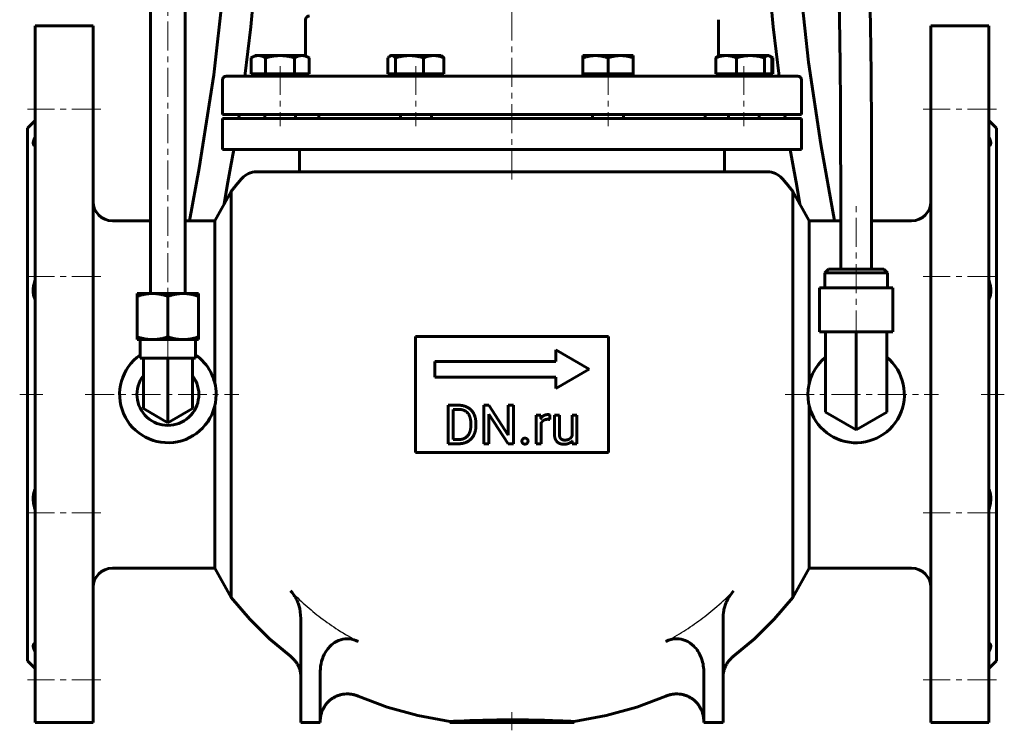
# Model space of a CAD drawing. Header units: millimetres. Extents: x -128 to 128, y -187 to 185.
# Tile 1 of 4: x -128 to 128, y -187 to -3. Entities that reach past the tile are written whole.
import ezdxf

# ---------------------------------------------------------------- set-up
doc = ezdxf.new("R2010")
doc.units = ezdxf.units.MM
for name, pattern in [('K5LT-1', [0]), ('K5LT_AXLED', [12, 7.5, -1.5, 1.5, -1.5]), ('K5LT_BASIC', [0])]:
    doc.linetypes.add(name, pattern=pattern)
doc.layers.add('Системный слой (1)', color=7, linetype='Continuous', true_color=0x6c6c6c)

# ---------------------------------------------------------------- blocks, each defined once
blk = doc.blocks.new('U0')
at = {"layer": 'Системный слой (1)', "color": 143, "linetype": 'K5LT_BASIC', "lineweight": 60, "true_color": 0x33acca}
for start, end in [(129.3447, 180), (180, 50.6553)]:
    blk.add_arc((89.12, -99.85), 12.5, start, end, dxfattribs=at)
blk = doc.blocks.new('U7')
at = {"layer": 'Системный слой (1)', "color": 143, "linetype": 'K5LT_BASIC', "lineweight": 60, "true_color": 0x33acca}
for p, q in [((-56.95, -151.18), (-57.38, -150.7)), ((-56.57, -151.67), (-56.95, -151.18)), ((-56.39, -151.93), (-56.57, -151.67)), ((-56.31, -152.06), (-56.39, -151.93)), ((-56.27, -152.12), (-56.31, -152.06)), ((-56.25, -152.16), (-56.27, -152.12)), ((-56.2, -152.23), (-56.25, -152.16)), ((-55.74, -153.08), (-56.2, -152.23)), ((-55.54, -153.52), (-55.74, -153.08)), ((-55.44, -153.74), (-55.54, -153.52)), ((-55.4, -153.86), (-55.44, -153.74)), ((-55.38, -153.91), (-55.4, -153.86)), ((-54.96, -155.28), (-55.38, -153.91)), ((-54.65, -157.89), (-54.96, -155.28)), ((-54.65, -157.89), (-54.65, -157.89))]:
    blk.add_line(p, q, dxfattribs=at)
blk = doc.blocks.new('U10')
at = {"layer": 'Системный слой (1)', "color": 143, "linetype": 'K5LT_BASIC', "lineweight": 60, "true_color": 0x33acca}
for p, q in [((-67.92, -158.05), (-72.74, -152.48)), ((-62.8, -163.11), (-67.92, -158.05)), ((-57.38, -167.66), (-62.8, -163.11)), ((-32.34, -180.85), (-39.86, -178)), ((-24.42, -183.04), (-32.34, -180.85)), ((-16.12, -184.57), (-24.42, -183.04))]:
    blk.add_line(p, q, dxfattribs=at)
blk = doc.blocks.new('U11')
at = {"layer": 'Системный слой (1)', "color": 143, "linetype": 'K5LT_BASIC', "lineweight": 60, "true_color": 0x33acca}
for p, q in [((72.74, -152.48), (67.92, -158.05)), ((67.92, -158.05), (62.8, -163.11)), ((62.8, -163.11), (57.38, -167.66)), ((39.86, -178), (32.34, -180.85)), ((32.34, -180.85), (24.42, -183.04)), ((24.42, -183.04), (16.12, -184.57))]:
    blk.add_line(p, q, dxfattribs=at)
blk = doc.blocks.new('U12')
at = {"layer": 'Системный слой (1)', "color": 143, "linetype": 'K5LT_BASIC', "lineweight": 60, "true_color": 0x33acca}
for p, q in [((-103.5, -54.85), (-93.62, -54.85)), ((-84.62, -54.85), (-77, -54.85))]:
    blk.add_line(p, q, dxfattribs=at)
blk = doc.blocks.new('U13')
at = {"layer": 'Системный слой (1)', "color": 143, "linetype": 'K5LT_BASIC', "lineweight": 60, "true_color": 0x33acca}
for p, q in [((85.12, -54.85), (77, -54.85)), ((103.5, -54.85), (93.12, -54.85))]:
    blk.add_line(p, q, dxfattribs=at)
blk = doc.blocks.new('U14')
at = {"layer": 'Системный слой (1)', "color": 143, "linetype": 'K5LT_BASIC', "lineweight": 60, "true_color": 0x33acca}
for p, q in [((0, -17.35), (-74, -17.35)), ((74, -17.35), (0, -17.35))]:
    blk.add_line(p, q, dxfattribs=at)
blk = doc.blocks.new('U15')
at = {"layer": 'Системный слой (1)', "color": 143, "linetype": 'K5LT_BASIC', "lineweight": 60, "true_color": 0x33acca}
for p, q in [((55.86, -152.83), (55.6, -153.38)), ((57.38, -150.7), (55.86, -152.83)), ((55.03, -155.02), (54.89, -155.58)), ((55.29, -154.16), (55.03, -155.02)), ((55.45, -153.74), (55.29, -154.16)), ((55.53, -153.53), (55.45, -153.74)), ((55.58, -153.43), (55.53, -153.53)), ((55.6, -153.38), (55.58, -153.43)), ((54.69, -157.03), (54.65, -157.89)), ((54.65, -157.89), (54.65, -157.89)), ((54.77, -156.28), (54.69, -157.03)), ((54.83, -155.91), (54.77, -156.28)), ((54.86, -155.72), (54.83, -155.91)), ((54.88, -155.63), (54.86, -155.72)), ((54.89, -155.58), (54.88, -155.63))]:
    blk.add_line(p, q, dxfattribs=at)
blk = doc.blocks.new('U16')
at = {"layer": 'Системный слой (1)', "color": 143, "linetype": 'K5LT_BASIC', "lineweight": 60, "true_color": 0x33acca}
for start, end in [(124.8549, 0), (0, 55.1451)]:
    blk.add_arc((-89.12, -99.85), 12.5, start, end, dxfattribs=at)
blk = doc.blocks.new('U18')
at = {"layer": 'Системный слой (1)', "color": 143, "linetype": 'K5LT_BASIC', "lineweight": 60, "true_color": 0x33acca}
for p, q in [((67.2, -12.44), (67.03, -12.36)), ((67.38, -12.53), (67.2, -12.44)), ((67.56, -12.63), (67.38, -12.53))]:
    blk.add_line(p, q, dxfattribs=at)
blk = doc.blocks.new('U19')
at = {"layer": 'Системный слой (1)', "color": 143, "linetype": 'K5LT_BASIC', "lineweight": 60, "true_color": 0x33acca}
for p, q in [((66.48, -12.07), (66.33, -12.05)), ((66.63, -12.11), (66.48, -12.07)), ((66.78, -12.18), (66.63, -12.11)), ((66.95, -12.29), (66.78, -12.18)), ((67.12, -12.44), (66.95, -12.29)), ((67.3, -12.63), (67.12, -12.44))]:
    blk.add_line(p, q, dxfattribs=at)
blk = doc.blocks.new('U22')
at = {"layer": 'Системный слой (1)', "color": 143, "linetype": 'K5LT_BASIC', "lineweight": 60, "true_color": 0x33acca}
for p, q in [((-31.94, -12.44), (-32.12, -12.63)), ((-31.77, -12.29), (-31.94, -12.44)), ((-31.6, -12.18), (-31.77, -12.29)), ((-31.45, -12.11), (-31.6, -12.18)), ((-31.3, -12.07), (-31.45, -12.11)), ((-31.15, -12.05), (-31.3, -12.07))]:
    blk.add_line(p, q, dxfattribs=at)
blk = doc.blocks.new('U51')
at = {"layer": 'Системный слой (1)', "color": 143, "linetype": 'K5LT_BASIC', "lineweight": 60, "true_color": 0x33acca}
for p, q in [((-74, 21), (-74.65, 5.88)), ((-74.65, 5.88), (-77.2, -17.03)), ((-77.2, -17.03), (-81.02, -41.19)), ((-81.02, -41.19), (-83.54, -54.85))]:
    blk.add_line(p, q, dxfattribs=at)
blk = doc.blocks.new('U52')
at = {"layer": 'Системный слой (1)', "color": 143, "linetype": 'K5LT_BASIC', "lineweight": 60, "true_color": 0x33acca}
for p, q in [((-66, 21), (-66.47, 8.17)), ((-66.47, 8.17), (-67.6, -4.62)), ((-67.6, -4.62), (-69.17, -17.35)), ((-70.73, -28.02), (-70.77, -28.3)), ((-70.68, -27.68), (-70.73, -28.02)), ((-70.62, -27.35), (-70.68, -27.68)), ((-70.77, -28.3), (-70.78, -28.35)), ((-72.07, -36.35), (-72.9, -41.08)), ((-72.9, -41.08), (-73.74, -45.81)), ((-73.74, -45.81), (-74.58, -50.53))]:
    blk.add_line(p, q, dxfattribs=at)
blk = doc.blocks.new('U55')
at = {"layer": 'Системный слой (1)', "color": 143, "linetype": 'K5LT_BASIC', "lineweight": 60, "true_color": 0x33acca}
for p, q in [((74, 21), (74.63, 6.2)), ((74.63, 6.2), (76.76, -13.76)), ((76.76, -13.76), (79.96, -35.02)), ((79.96, -35.02), (83.54, -54.85))]:
    blk.add_line(p, q, dxfattribs=at)
blk = doc.blocks.new('U58')
at = {"layer": 'Системный слой (1)', "color": 143, "linetype": 'K5LT_BASIC', "lineweight": 60, "true_color": 0x33acca}
for p, q in [((66, 21), (66.47, 8.18)), ((66.47, 8.18), (67.6, -4.63)), ((67.6, -4.63), (69.17, -17.35)), ((70.62, -27.35), (70.67, -27.68)), ((70.67, -27.68), (70.73, -28.02)), ((70.73, -28.02), (70.78, -28.35)), ((72.07, -36.35), (72.89, -41.1)), ((72.89, -41.1), (73.73, -45.83)), ((73.73, -45.83), (74.58, -50.53))]:
    blk.add_line(p, q, dxfattribs=at)

msp = doc.modelspace()

# ---------------------------------------------------------------- linework, layer by layer
at = {"layer": 'Системный слой (1)', "color": 143, "linetype": 'K5LT_BASIC', "lineweight": 60, "true_color": 0x33acca}
for p, q in [((-93.62, 32.75), (-93.62, -73.69)), ((-84.62, 32.75), (-84.62, -73.69)), ((-123.5, -184.85), (-123.5, -4.35)), ((-123.5, -4.35), (-108.5, -4.35)), ((-108.5, -184.85), (-108.5, -4.35)), ((-53.44, -12.11), (-53.44, -2.75)), ((53.44, -12.11), (53.44, -2.75)), ((123.5, -4.35), (108.5, -4.35)), ((108.5, -184.85), (108.5, -4.35)), ((123.5, -184.85), (123.5, -4.35)), ((-66.55, -12.05), (-67.56, -12.63)), ((-67.56, -16.75), (-67.56, -12.63)), ((-66.55, -12.05), (-65.68, -12.05)), ((-65.68, -12.05), (-60.05, -12.05)), ((-63.8, -16.75), (-63.8, -12.63)), ((-60.05, -12.05), (-54.42, -12.05)), ((-56.3, -16.75), (-56.3, -12.63)), ((-54.42, -12.05), (-53.55, -12.05)), ((-53.55, -12.05), (-52.55, -12.63)), ((-52.55, -16.75), (-52.55, -12.63)), ((-32.12, -16.75), (-32.12, -12.63)), ((-31.37, -12.05), (-31.6, -12.18)), ((-31.37, -12.05), (-31.15, -12.05)), ((-31.15, -12.05), (-26.56, -12.05)), ((-30.18, -16.75), (-30.18, -12.63)), ((-26.56, -12.05), (-20.28, -12.05)), ((-22.93, -16.75), (-22.93, -12.63)), ((-20.28, -12.05), (-18.37, -12.05)), ((-18.37, -12.05), (-18.15, -12.18)), ((-17.62, -16.75), (-17.62, -12.63)), ((18.37, -12.63), (18.37, -12.05)), ((18.37, -12.05), (21.62, -12.05)), ((18.37, -16.75), (18.37, -12.63)), ((21.62, -12.05), (28.12, -12.05)), ((24.87, -16.75), (24.87, -12.63)), ((28.12, -12.05), (31.37, -12.05)), ((31.37, -12.05), (31.37, -12.63)), ((31.37, -16.75), (31.37, -12.63)), ((52.8, -16.75), (52.8, -12.63)), ((53.55, -12.05), (53.32, -12.18)), ((53.55, -12.05), (55.46, -12.05)), ((55.46, -12.05), (61.73, -12.05)), ((58.11, -16.75), (58.11, -12.63)), ((61.73, -12.05), (66.33, -12.05)), ((65.36, -16.75), (65.36, -12.63)), ((66.33, -12.05), (66.55, -12.05)), ((66.55, -12.05), (66.78, -12.18)), ((66.78, -12.18), (67.56, -12.63)), ((67.3, -16.75), (67.3, -12.63)), ((67.56, -16.75), (67.56, -12.63)), ((-65.68, -16.75), (-67.56, -16.75)), ((-66.55, -16.75), (-66.55, -17.35)), ((-63.8, -16.75), (-65.68, -16.75)), ((-60.05, -16.75), (-63.8, -16.75)), ((-56.3, -16.75), (-60.05, -16.75)), ((-54.42, -16.75), (-56.3, -16.75)), ((-52.55, -16.75), (-54.42, -16.75)), ((-53.55, -16.75), (-53.55, -17.35)), ((-31.15, -16.75), (-32.12, -16.75)), ((-31.37, -16.75), (-31.37, -17.35)), ((-30.18, -16.75), (-31.15, -16.75)), ((-26.56, -16.75), (-30.18, -16.75)), ((-22.93, -16.75), (-26.56, -16.75)), ((-20.28, -16.75), (-22.93, -16.75)), ((-17.62, -16.75), (-20.28, -16.75)), ((-18.37, -16.75), (-18.37, -17.35)), ((21.62, -16.75), (18.37, -16.75)), ((18.37, -16.75), (18.37, -17.35)), ((24.87, -16.75), (21.62, -16.75)), ((28.12, -16.75), (24.87, -16.75)), ((31.37, -16.75), (28.12, -16.75)), ((31.37, -16.75), (31.37, -17.35)), ((55.46, -16.75), (52.8, -16.75)), ((53.55, -16.75), (53.55, -17.35)), ((58.11, -16.75), (55.46, -16.75)), ((61.73, -16.75), (58.11, -16.75)), ((65.36, -16.75), (61.73, -16.75)), ((66.33, -16.75), (65.36, -16.75)), ((67.3, -16.75), (66.33, -16.75)), ((66.55, -16.75), (66.55, -17.35)), ((67.56, -16.75), (67.3, -16.75)), ((-75, -27.35), (-75, -18.35)), ((75, -27.35), (75, -18.35)), ((-75, -27.35), (75, -27.35)), ((-64.05, -27.35), (-64.05, -28.35)), ((-56.05, -27.35), (-56.05, -28.35)), ((-50, -27.35), (-50, -28.35)), ((-28.87, -27.35), (-28.87, -28.35)), ((-20.87, -27.35), (-20.87, -28.35)), ((20.87, -27.35), (20.87, -28.35)), ((28.87, -27.35), (28.87, -28.35)), ((50, -27.35), (50, -28.35)), ((56.05, -27.35), (56.05, -28.35)), ((64.05, -27.35), (64.05, -28.35)), ((-125.5, -30.85), (-123.5, -28.85)), ((-75, -28.35), (-75, -36.35)), ((75, -28.35), (-75, -28.35)), ((75, -28.35), (75, -36.35)), ((125.5, -30.85), (123.5, -28.85)), ((-125.5, -168.85), (-125.5, -30.85)), ((125.5, -168.85), (125.5, -30.85)), ((75, -36.35), (-75, -36.35)), ((-55, -42.17), (-55, -36.35)), ((55, -42.17), (55, -36.35)), ((-66.17, -42.17), (0, -42.17)), ((66.17, -42.17), (0, -42.17)), ((-77, -54.85), (-72.74, -47.22)), ((-72.74, -47.22), (-72.74, -152.48)), ((72.74, -47.22), (72.74, -152.48)), ((77, -54.85), (72.74, -47.22)), ((85.12, -67.34), (85.12, -52.34)), ((93.12, -67.34), (93.12, -52.34)), ((-77, -54.85), (-77, -96.81)), ((77, -54.85), (77, -96.81)), ((81.98, -67.34), (81.03, -68.29)), ((81.03, -68.29), (97.22, -68.29)), ((81.03, -72.22), (81.03, -68.29)), ((96.27, -67.34), (81.98, -67.34)), ((96.27, -67.34), (97.22, -68.29)), ((97.22, -72.22), (97.22, -68.29)), ((-97.06, -73.69), (-93.09, -73.69)), ((-97.06, -74.4), (-97.06, -73.69)), ((-93.09, -73.69), (-85.15, -73.69)), ((-85.15, -73.69), (-81.19, -73.69)), ((-81.19, -73.69), (-81.19, -74.4)), ((98.65, -72.22), (79.6, -72.22)), ((79.6, -83.59), (79.6, -72.22)), ((98.65, -83.59), (98.65, -72.22)), ((-97.06, -74.4), (-97.06, -84.92)), ((-89.12, -74.4), (-89.12, -84.92)), ((-81.19, -74.4), (-81.19, -84.92)), ((98.65, -83.59), (79.6, -83.59)), ((81.2, -83.59), (81.2, -99.85)), ((89.12, -83.59), (89.12, -99.85)), ((97.05, -83.59), (97.05, -99.85)), ((-97.06, -85.63), (-97.06, -84.92)), ((-93.09, -85.63), (-97.06, -85.63)), ((-96.27, -85.63), (-96.27, -90.45)), ((-85.15, -85.63), (-93.09, -85.63)), ((-81.19, -85.63), (-85.15, -85.63)), ((-81.98, -85.63), (-81.98, -90.45)), ((-81.19, -84.92), (-81.19, -85.63)), ((-25, -84.85), (-25, -114.85)), ((25, -84.85), (-25, -84.85)), ((25, -114.85), (25, -84.85)), ((20, -93.32), (11.34, -88.32)), ((11.34, -88.32), (11.34, -91.32)), ((-96.27, -90.45), (-95.47, -90.45)), ((-95.47, -90.45), (-95.13, -90.45)), ((-95.47, -99.85), (-95.47, -90.45)), ((-95.13, -90.45), (-89.46, -90.45)), ((-89.46, -90.45), (-89.12, -90.45)), ((-89.12, -90.45), (-88.78, -90.45)), ((-89.12, -99.85), (-89.12, -90.45)), ((-88.78, -90.45), (-83.11, -90.45)), ((-83.11, -90.45), (-82.77, -90.45)), ((-82.77, -99.85), (-82.77, -90.45)), ((-82.77, -90.45), (-81.98, -90.45)), ((-20, -91.32), (-20, -95.32)), ((11.34, -91.32), (-20, -91.32)), ((11.34, -98.32), (20, -93.32)), ((-20, -95.32), (11.34, -95.32)), ((11.34, -95.32), (11.34, -98.32)), ((-95.47, -103.52), (-95.47, -99.85)), ((-89.12, -107.18), (-89.12, -99.85)), ((-82.77, -103.52), (-82.77, -99.85)), ((81.2, -104.43), (81.2, -99.85)), ((89.12, -109), (89.12, -99.85)), ((97.05, -104.43), (97.05, -99.85)), ((-89.12, -107.18), (-95.47, -103.52)), ((-82.77, -103.52), (-89.12, -107.18)), ((-77, -102.89), (-77, -144.85)), ((-13.75, -102.64), (-16.57, -102.64)), ((-16.57, -102.64), (-16.57, -112.61)), ((-15.25, -103.72), (-15.25, -111.53)), ((-13.75, -103.72), (-15.25, -103.72)), ((-5.99, -102.64), (-7.31, -102.64)), ((-7.31, -102.64), (-7.31, -112.61)), ((-0.95, -110.35), (-5.99, -102.64)), ((-0.95, -102.64), (-0.95, -110.35)), ((0.36, -102.64), (-0.95, -102.64)), ((0.36, -112.61), (0.36, -102.64)), ((77, -102.89), (77, -144.85)), ((89.12, -109), (81.2, -104.43)), ((97.05, -104.43), (89.12, -109)), ((-5.99, -104.92), (-0.97, -112.61)), ((-5.99, -112.61), (-5.99, -104.92)), ((6.26, -105.2), (6.26, -112.61)), ((7.49, -105.2), (6.26, -105.2)), ((7.51, -106.04), (7.49, -105.2)), ((9.83, -106.33), (9.84, -105.16)), ((10.99, -105.2), (10.99, -109.98)), ((12.26, -105.2), (10.99, -105.2)), ((12.26, -109.99), (12.26, -105.2)), ((15.55, -105.2), (15.55, -110.59)), ((16.83, -105.2), (15.55, -105.2)), ((16.83, -112.61), (16.83, -105.2)), ((-10.66, -107.92), (-10.66, -107.31)), ((-9.35, -107.92), (-9.35, -107.33)), ((7.52, -112.61), (7.52, -107.34)), ((-15.25, -111.53), (-13.87, -111.53)), ((15.59, -111.87), (15.61, -112.61)), ((-16.57, -112.61), (-13.87, -112.61)), ((-7.31, -112.61), (-5.99, -112.61)), ((-0.97, -112.61), (0.36, -112.61)), ((6.26, -112.61), (7.52, -112.61)), ((15.61, -112.61), (16.83, -112.61)), ((-25, -114.85), (25, -114.85)), ((-103.5, -144.85), (-77, -144.85)), ((-77, -144.85), (-72.74, -152.48)), ((77, -144.85), (72.74, -152.48)), ((103.5, -144.85), (77, -144.85)), ((-54.65, -157.89), (-54.65, -184.85)), ((54.65, -157.89), (54.65, -184.85)), ((-57.38, -167.66), (-57.38, -167.66)), ((-125.5, -168.85), (-123.5, -170.85)), ((125.5, -168.85), (123.5, -170.85)), ((-49.65, -171.54), (-49.65, -184.85)), ((49.65, -171.54), (49.65, -184.85)), ((-39.86, -178), (-39.86, -178)), ((39.86, -178), (39.86, -178)), ((-123.5, -184.85), (-108.5, -184.85)), ((-54.65, -184.85), (-49.65, -184.85)), ((-16.12, -184.57), (-16.12, -184.85)), ((16.12, -184.85), (-16.12, -184.85)), ((16.12, -184.57), (16.12, -184.85)), ((49.65, -184.85), (54.65, -184.85)), ((123.5, -184.85), (108.5, -184.85))]:
    msp.add_line(p, q, dxfattribs=at)
at = {"layer": 'Системный слой (1)', "color": 30, "linetype": 'K5LT_AXLED', "lineweight": 18, "true_color": 0xff8000}
for p, q in [((-89.12, 32.75), (-89.12, -75.69)), ((0, -44.17), (0, 0.25)), ((-60.05, -14.75), (-60.05, -30.35)), ((-24.87, -14.75), (-24.87, -30.35)), ((24.87, -14.75), (24.87, -30.35)), ((60.05, -14.75), (60.05, -30.35)), ((-106.5, -25.94), (-125.5, -25.94)), ((125.5, -25.94), (106.5, -25.94)), ((89.12, -85.59), (89.12, -50.34)), ((-106.5, -69.24), (-125.5, -69.24)), ((125.5, -69.24), (106.5, -69.24)), ((-89.12, -83.63), (-89.12, -92.45)), ((-127.5, -99.85), (-121.5, -99.85)), ((-110.5, -99.85), (-70.74, -99.85)), ((70.74, -99.85), (110.5, -99.85)), ((121.5, -99.85), (127.5, -99.85)), ((-106.5, -130.47), (-125.5, -130.47)), ((125.5, -130.47), (106.5, -130.47)), ((-106.5, -173.76), (-125.5, -173.76)), ((125.5, -173.76), (106.5, -173.76)), ((0, -186.85), (0, -182.14))]:
    msp.add_line(p, q, dxfattribs=at)
at = {"layer": 'Системный слой (1)', "color": 143, "linetype": 'K5LT_BASIC', "lineweight": 60, "true_color": 0x33acca}
for centre, radius, start, end in [((-52.44, -2.75), 1, 90, 180), ((-74, -18.35), 1, 90, 180), ((-54.44, -16.35), 1, 332.7158, 336.4281), ((54.44, -16.35), 1, 203.5719, 207.2842), ((74, -18.35), 1, 0, 90), ((-66.17, -47.17), 5, 90, 138.7664), ((66.17, -47.17), 5, 41.2336, 90), ((-103.5, -49.85), 5, 180, 270), ((103.5, -49.85), 5, 270, 0), ((-89.12, -99.85), 8.01, 142.4617, 37.5383), ((-103.5, -149.85), 5, 90, 180), ((103.5, -149.85), 5, 0, 90)]:
    msp.add_arc(centre, radius, start, end, dxfattribs=at)
for points, degree, knots in [([(33.6, 179.62), (34.87, 179.62), (36.11, 179.56), (38.59, 179.28), (39.81, 179.08), (42.24, 178.53), (43.46, 178.17), (45.83, 177.33), (47, 176.83), (49.3, 175.7), (50.43, 175.06), (51.82, 174.17), (52.1, 173.98), (53.6, 172.95), (54.8, 172.02), (57.22, 169.92), (58.43, 168.73), (60.9, 166.05), (62.13, 164.54), (64.42, 161.43), (65.48, 159.84), (67.49, 156.55), (68.45, 154.84), (70.25, 151.36), (71.1, 149.58), (72.88, 145.58), (73.79, 143.35), (75.49, 138.8), (76.29, 136.49), (77.79, 131.81), (78.5, 129.43), (80.73, 121.37), (82.04, 115.68), (84.24, 104.72), (85.06, 99.41), (86.07, 93.48), (86.16, 92.8), (86.34, 91.53), (86.43, 90.94), (86.71, 88.97), (86.89, 87.58), (87.11, 85.98), (87.14, 85.77), (87.45, 83.41), (87.72, 81.27), (88.8, 72.03), (89.37, 64.9), (90.1, 57.36), (90.13, 56.92), (90.17, 56.46), (90.17, 56.45), (90.36, 54.03), (90.52, 51.62), (90.75, 48.53), (90.8, 47.85), (91.45, 35.12), (92.14, 23.12), (92.54, 9.09), (92.59, 7.18), (92.75, 0.77), (92.83, -3.71), (92.96, -12.3), (93, -16.44), (93.07, -24.28), (93.09, -27.99), (93.11, -35.11), (93.12, -38.5), (93.12, -45.28), (93.12, -48.68), (93.12, -52.15), (93.12, -52.25), (93.12, -52.34)], 3, [0, 0, 0, 0, 0.504459, 0.504459, 1.005177, 1.005177, 1.501765, 1.501765, 1.983663, 1.983663, 2.470806, 2.470806, 2.59861, 2.59861, 3.142194, 3.142194, 3.734659, 3.734659, 4.406183, 4.406183, 5.035246, 5.035246, 5.66431, 5.66431, 6.293373, 6.293373, 7.055894, 7.055894, 7.818414, 7.818414, 8.580935, 8.580935, 10.388866, 10.388866, 12.01899, 12.01899, 12.229665, 12.229665, 12.411558, 12.411558, 12.842388, 12.842388, 12.906892, 12.906892, 13.572066, 13.572066, 15.75297, 15.75297, 15.889644, 15.889644, 15.893083, 15.893083, 16.634463, 16.634463, 16.843049, 16.843049, 20.535117, 20.535117, 21.11779, 21.11779, 22.499264, 22.499264, 23.755149, 23.755149, 24.896863, 24.896863, 25.934785, 25.934785, 26.972706, 26.972706, 26.998338, 26.998338, 26.998338, 26.998338]), ([(33.6, 171.62), (34.57, 171.62), (35.52, 171.57), (37.39, 171.37), (38.3, 171.22), (40.12, 170.8), (41.02, 170.55), (42.83, 169.9), (43.74, 169.52), (45.52, 168.64), (46.4, 168.14), (47.69, 167.3), (48.12, 167.01), (49.51, 166.01), (50.46, 165.23), (52.44, 163.41), (53.46, 162.35), (55.56, 159.95), (56.63, 158.57), (58.59, 155.75), (59.5, 154.33), (61.23, 151.37), (62.05, 149.83), (63.62, 146.69), (64.36, 145.08), (65.96, 141.37), (66.8, 139.24), (68.37, 134.92), (69.11, 132.73), (70.49, 128.29), (71.15, 126.02), (73.27, 118.15), (74.53, 112.57), (76.22, 103.92), (76.76, 100.88), (77.36, 97.31), (77.45, 96.75), (77.94, 93.54), (78.36, 90.88), (79.29, 84.22), (79.8, 80.21), (81.17, 68.07), (81.9, 59.95), (82.69, 49.06), (82.87, 46.26), (83.09, 42.9), (83.13, 42.34), (83.74, 28.89), (84.4, 15.97), (84.72, 1.52), (84.76, -0.06), (84.86, -5.59), (84.92, -9.54), (85.01, -17.13), (85.04, -20.76), (85.09, -27.63), (85.1, -30.89), (85.12, -37.17), (85.12, -40.14), (85.12, -46.11), (85.12, -49.09), (85.12, -52.15), (85.12, -52.25), (85.12, -52.34)], 3, [0, 0, 0, 0, 0.451794, 0.451794, 0.900807, 0.900807, 1.34771, 1.34771, 1.791811, 1.791811, 2.225878, 2.225878, 2.445155, 2.445155, 2.94142, 2.94142, 3.495254, 3.495254, 4.133747, 4.133747, 4.722121, 4.722121, 5.310495, 5.310495, 5.898869, 5.898869, 6.652789, 6.652789, 7.40671, 7.40671, 8.160631, 8.160631, 10.011164, 10.011164, 10.986882, 10.986882, 11.164588, 11.164588, 12.022677, 12.022677, 13.319663, 13.319663, 15.913634, 15.913634, 16.808307, 16.808307, 16.984548, 16.984548, 21.101575, 21.101575, 21.607716, 21.607716, 22.873319, 22.873319, 24.023868, 24.023868, 25.069821, 25.069821, 26.020687, 26.020687, 26.971554, 26.971554, 26.998268, 26.998268, 26.998268, 26.998268]), ([(-123.5, -35.4), (-123.6, -35.38), (-123.75, -35.31), (-123.89, -35.17), (-123.97, -35), (-124, -34.82), (-124, -34.6), (-123.95, -34.31), (-123.85, -33.96), (-123.68, -33.58), (-123.56, -33.33), (-123.5, -33.21)], 3, [0, 0, 0, 0, 1.800663, 3.258887, 4.322184, 5.45146, 6.636609, 7.81574, 9.459254, 10.854044, 12, 12, 12, 12]), ([(123.5, -35.4), (123.6, -35.38), (123.75, -35.31), (123.89, -35.17), (123.97, -35), (124, -34.82), (124, -34.6), (123.95, -34.31), (123.85, -33.96), (123.68, -33.58), (123.56, -33.33), (123.5, -33.21)], 3, [0, 0, 0, 0, 1.800663, 3.258887, 4.322184, 5.45146, 6.636609, 7.81574, 9.459254, 10.854044, 12, 12, 12, 12]), ([(-123.5, -75.35), (-123.58, -75.17), (-123.7, -74.85), (-123.84, -74.34), (-123.94, -73.82), (-124, -73.22), (-124, -72.6), (-123.96, -72.01), (-123.86, -71.38), (-123.72, -70.74), (-123.57, -70.27), (-123.5, -70.06)], 3, [0, 0, 0, 0, 1.513835, 2.545537, 3.871206, 5.222054, 6.605129, 7.974493, 9.004144, 10.594406, 12, 12, 12, 12]), ([(123.5, -75.35), (123.58, -75.17), (123.7, -74.85), (123.84, -74.34), (123.94, -73.82), (124, -73.22), (124, -72.6), (123.96, -72.01), (123.86, -71.38), (123.72, -70.74), (123.57, -70.27), (123.5, -70.06)], 3, [0, 0, 0, 0, 1.513835, 2.545537, 3.871206, 5.222054, 6.605129, 7.974493, 9.004144, 10.594406, 12, 12, 12, 12]), ([(8.24, -105.32), (7.8, -105.57), (7.52, -106.04), (7.51, -106.04)], 2, [0, 0, 0, 1.967275, 2, 2, 2]), ([(7.52, -107.34), (7.65, -107.03), (8.11, -106.55), (8.78, -106.28), (9.22, -106.28)], 2, [0, 0, 0, 0.9573, 1.97865, 3, 3, 3]), ([(-123.5, -129.65), (-123.6, -129.37), (-123.75, -128.85), (-123.89, -128.17), (-123.97, -127.6), (-124, -127.07), (-124, -126.54), (-123.96, -126.06), (-123.89, -125.56), (-123.75, -124.99), (-123.6, -124.57), (-123.5, -124.35)], 3, [0, 0, 0, 0, 1.800663, 3.258887, 4.322184, 5.45146, 6.636609, 7.81574, 8.663947, 10.180975, 12, 12, 12, 12]), ([(123.5, -129.65), (123.6, -129.37), (123.75, -128.85), (123.89, -128.17), (123.97, -127.6), (124, -127.07), (124, -126.54), (123.96, -126.06), (123.89, -125.56), (123.75, -124.99), (123.6, -124.57), (123.5, -124.35)], 3, [0, 0, 0, 0, 1.800663, 3.258887, 4.322184, 5.45146, 6.636609, 7.81574, 8.663947, 10.180975, 12, 12, 12, 12]), ([(-39.86, -163.84), (-40.57, -163.46), (-41.33, -163.22), (-42.88, -163.08), (-43.62, -163.16), (-45.1, -163.61), (-45.81, -163.99), (-47.19, -165.07), (-47.81, -165.81), (-48.75, -167.35), (-49.08, -168.14), (-49.54, -169.8), (-49.65, -170.67), (-49.65, -171.54)], 3, [0, 0, 0, 0, 0.239449, 0.239449, 0.465017, 0.465017, 0.704607, 0.704607, 0.989432, 0.989432, 1.24408, 1.24408, 1.503221, 1.503221, 1.503221, 1.503221]), ([(49.65, -171.54), (49.65, -170.27), (49.41, -169.01), (48.5, -166.82), (47.89, -165.86), (46.46, -164.44), (45.72, -163.92), (44.17, -163.28), (43.4, -163.12), (42.15, -163.13), (41.68, -163.19), (40.74, -163.43), (40.29, -163.61), (39.86, -163.84)], 3, [0, 0, 0, 0, 0.378431, 0.378431, 0.713878, 0.713878, 0.985454, 0.985454, 1.220898, 1.220898, 1.364725, 1.364725, 1.511229, 1.511229, 1.511229, 1.511229]), ([(-123.5, -166.49), (-123.58, -166.34), (-123.71, -166.06), (-123.86, -165.69), (-123.96, -165.37), (-124, -165.09), (-124, -164.87), (-123.96, -164.68), (-123.87, -164.51), (-123.72, -164.37), (-123.57, -164.32), (-123.5, -164.3)], 3, [0, 0, 0, 0, 1.513835, 2.807051, 4.140784, 5.496425, 6.605129, 7.707561, 9.004144, 10.594406, 12, 12, 12, 12]), ([(123.5, -166.49), (123.58, -166.34), (123.71, -166.06), (123.86, -165.69), (123.96, -165.37), (124, -165.09), (124, -164.87), (123.96, -164.68), (123.87, -164.51), (123.72, -164.37), (123.57, -164.32), (123.5, -164.3)], 3, [0, 0, 0, 0, 1.513835, 2.807051, 4.140784, 5.496425, 6.605129, 7.707561, 9.004144, 10.594406, 12, 12, 12, 12]), ([(-54.65, -173.21), (-54.65, -173.2), (-54.65, -173.2), (-54.65, -173.19), (-54.65, -173.19), (-54.65, -173.17), (-54.65, -173.16), (-54.65, -173.14), (-54.65, -173.12), (-54.65, -173.07), (-54.65, -173.04), (-54.66, -172.95), (-54.66, -172.89), (-54.67, -172.71), (-54.68, -172.59), (-54.72, -172.23), (-54.75, -172), (-54.86, -171.48), (-54.94, -171.18), (-55.14, -170.61), (-55.26, -170.34), (-55.53, -169.8), (-55.68, -169.55), (-56.02, -169.05), (-56.21, -168.8), (-56.62, -168.34), (-56.83, -168.12), (-57.17, -167.83), (-57.27, -167.74), (-57.38, -167.66)], 3, [0, 0, 0, 0, 0.028947, 0.028947, 0.072367, 0.072367, 0.144733, 0.144733, 0.28223, 0.28223, 0.549985, 0.549985, 1.071017, 1.071017, 2.084126, 2.084126, 4.052436, 4.052436, 6.616974, 6.616974, 9.149177, 9.149177, 11.653302, 11.653302, 14.258517, 14.258517, 16.857693, 16.857693, 18, 18, 18, 18]), ([(57.38, -167.66), (57.38, -167.66), (57.38, -167.66), (57.38, -167.66), (57.38, -167.66), (57.37, -167.67), (57.37, -167.67), (57.36, -167.67), (57.36, -167.68), (57.34, -167.69), (57.33, -167.69), (57.31, -167.72), (57.29, -167.73), (57.23, -167.77), (57.2, -167.8), (57.09, -167.89), (57.02, -167.95), (56.82, -168.14), (56.69, -168.27), (56.35, -168.63), (56.15, -168.86), (55.79, -169.36), (55.63, -169.63), (55.34, -170.16), (55.22, -170.43), (55, -170.99), (54.92, -171.28), (54.78, -171.86), (54.72, -172.16), (54.67, -172.71), (54.65, -172.96), (54.65, -173.2), (54.65, -173.2), (54.65, -173.2)], 3, [0, 0, 0, 0, 0.013007, 0.013007, 0.034686, 0.034686, 0.073707, 0.073707, 0.149582, 0.149582, 0.299164, 0.299164, 0.59616, 0.59616, 1.185817, 1.185817, 2.356459, 2.356459, 4.680399, 4.680399, 8.566957, 8.566957, 12.478847, 12.478847, 16.259652, 16.259652, 20.039539, 20.039539, 23.880808, 23.880808, 26.997358, 26.997358, 26.999458, 26.999458, 26.999458, 26.999458]), ([(-49.65, -184.42), (-49.65, -184.42), (-49.65, -184.42), (-49.65, -184.41), (-49.65, -184.41), (-49.65, -184.4), (-49.65, -184.4), (-49.65, -184.39), (-49.65, -184.38), (-49.65, -184.36), (-49.65, -184.35), (-49.65, -184.3), (-49.65, -184.27), (-49.65, -184.19), (-49.65, -184.14), (-49.64, -183.97), (-49.63, -183.86), (-49.6, -183.54), (-49.57, -183.33), (-49.47, -182.82), (-49.39, -182.52), (-49.2, -181.93), (-49.08, -181.64), (-48.83, -181.11), (-48.7, -180.88), (-48.39, -180.4), (-48.22, -180.16), (-47.84, -179.7), (-47.63, -179.49), (-47.19, -179.08), (-46.96, -178.9), (-46.48, -178.55), (-46.23, -178.4), (-45.7, -178.11), (-45.42, -177.98), (-44.84, -177.76), (-44.54, -177.67), (-43.95, -177.53), (-43.65, -177.48), (-43.05, -177.42), (-42.75, -177.41), (-42.14, -177.43), (-41.83, -177.46), (-41.22, -177.56), (-40.92, -177.63), (-40.36, -177.8), (-40.11, -177.89), (-39.86, -178)], 3, [0.001143, 0.001143, 0.001143, 0.001143, 0.004574, 0.004574, 0.012578, 0.012578, 0.027442, 0.027442, 0.056028, 0.056028, 0.112056, 0.112056, 0.222969, 0.222969, 0.438761, 0.438761, 0.863167, 0.863167, 1.697623, 1.697623, 2.900582, 2.900582, 4.112311, 4.112311, 5.170152, 5.170152, 6.322929, 6.322929, 7.48566, 7.48566, 8.637078, 8.637078, 9.778725, 9.778725, 10.990604, 10.990604, 12.197116, 12.197116, 13.371414, 13.371414, 14.541212, 14.541212, 15.744454, 15.744454, 16.953842, 16.953842, 18, 18, 18, 18]), ([(49.65, -184.42), (49.65, -184.42), (49.65, -184.42), (49.65, -184.41), (49.65, -184.41), (49.65, -184.4), (49.65, -184.4), (49.65, -184.39), (49.65, -184.38), (49.65, -184.36), (49.65, -184.35), (49.65, -184.3), (49.65, -184.27), (49.65, -184.19), (49.65, -184.14), (49.64, -183.97), (49.63, -183.86), (49.6, -183.54), (49.57, -183.33), (49.47, -182.82), (49.39, -182.52), (49.2, -181.93), (49.08, -181.64), (48.83, -181.11), (48.7, -180.88), (48.39, -180.4), (48.22, -180.16), (47.84, -179.7), (47.63, -179.49), (47.19, -179.08), (46.96, -178.9), (46.48, -178.55), (46.23, -178.4), (45.7, -178.11), (45.42, -177.98), (44.84, -177.76), (44.54, -177.67), (43.95, -177.53), (43.65, -177.48), (43.05, -177.42), (42.75, -177.41), (42.14, -177.43), (41.83, -177.46), (41.22, -177.56), (40.92, -177.63), (40.36, -177.8), (40.11, -177.89), (39.86, -178)], 3, [0.001143, 0.001143, 0.001143, 0.001143, 0.004574, 0.004574, 0.012578, 0.012578, 0.027442, 0.027442, 0.056028, 0.056028, 0.112056, 0.112056, 0.222969, 0.222969, 0.438761, 0.438761, 0.863166, 0.863166, 1.697622, 1.697622, 2.900581, 2.900581, 4.11231, 4.11231, 5.170152, 5.170152, 6.322929, 6.322929, 7.48566, 7.48566, 8.637078, 8.637078, 9.778725, 9.778725, 10.990604, 10.990604, 12.197116, 12.197116, 13.371414, 13.371414, 14.541212, 14.541212, 15.744454, 15.744454, 16.953842, 16.953842, 18, 18, 18, 18]), ([(-16.12, -184.57), (-16.12, -184.57), (-16.12, -184.57), (-16.11, -184.57), (-16.1, -184.57), (-16.03, -184.57), (-15.96, -184.57), (-15.63, -184.55), (-15.24, -184.53), (-13.9, -184.47), (-12.77, -184.42), (-9.88, -184.31), (-8.11, -184.26), (-4.21, -184.17), (-2.12, -184.14), (0, -184.14)], 3, [-2.538102, -2.538102, -2.538102, -2.538102, -2.530889, -2.530889, -2.41635, -2.41635, -2.249524, -2.249524, -1.858037, -1.858037, -1.26681, -1.26681, -0.635223, -0.635223, 0, 0, 0, 0]), ([(0, -184.14), (1.61, -184.14), (3.21, -184.16), (6.41, -184.21), (7.97, -184.25), (10.82, -184.35), (12.08, -184.39), (13.95, -184.47), (14.62, -184.5), (15.48, -184.54), (15.74, -184.56), (15.99, -184.57), (16.05, -184.57), (16.11, -184.57), (16.12, -184.57), (16.12, -184.57)], 3, [-5.074444, -5.074444, -5.074444, -5.074444, -4.591189, -4.591189, -4.071136, -4.071136, -3.539082, -3.539082, -3.10966, -3.10966, -2.797414, -2.797414, -2.642872, -2.642872, -2.538258, -2.538258, -2.538258, -2.538258])]:
    msp.add_open_spline(points, degree=degree, knots=knots, dxfattribs=at)
for points, weights in [([(-65.68, -12.05), (-66.55, -12.05), (-67.56, -12.63)], [1, 1.0379548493, 1]), ([(-63.8, -12.63), (-64.81, -12.05), (-65.68, -12.05)], [1, 1.0379548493, 1]), ([(-60.05, -12.05), (-61.79, -12.05), (-63.8, -12.63)], [1, 1.0379548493, 1]), ([(-56.3, -12.63), (-58.31, -12.05), (-60.05, -12.05)], [1, 1.0379548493, 1]), ([(-54.42, -12.05), (-55.29, -12.05), (-56.3, -12.63)], [1, 1.0379548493, 1]), ([(-52.55, -12.63), (-53.55, -12.05), (-54.42, -12.05)], [1, 1.0379548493, 1]), ([(-30.18, -12.63), (-30.7, -12.05), (-31.15, -12.05)], [1, 1.0379548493, 1]), ([(-26.56, -12.05), (-28.24, -12.05), (-30.18, -12.63)], [1, 1.0379548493, 1]), ([(-22.93, -12.63), (-24.87, -12.05), (-26.56, -12.05)], [1, 1.0379548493, 1]), ([(-20.28, -12.05), (-21.51, -12.05), (-22.93, -12.63)], [1, 1.0379548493, 1]), ([(-17.62, -12.63), (-19.05, -12.05), (-20.28, -12.05)], [1, 1.0379548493, 1]), ([(-18.15, -12.18), (-17.9, -12.32), (-17.62, -12.63)], [1.01895293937, 1.01965908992, 1]), ([(21.62, -12.05), (20.12, -12.05), (18.37, -12.63)], [1, 1.0379548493, 1]), ([(24.87, -12.63), (23.13, -12.05), (21.62, -12.05)], [1, 1.0379548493, 1]), ([(28.12, -12.05), (26.62, -12.05), (24.87, -12.63)], [1, 1.0379548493, 1]), ([(31.37, -12.63), (29.63, -12.05), (28.12, -12.05)], [1, 1.0379548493, 1]), ([(55.46, -12.05), (54.22, -12.05), (52.8, -12.63)], [1, 1.0379548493, 1]), ([(52.8, -12.63), (53.08, -12.32), (53.32, -12.18)], [1, 1.01965971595, 1.01895289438]), ([(58.11, -12.63), (56.69, -12.05), (55.46, -12.05)], [1, 1.0379548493, 1]), ([(61.73, -12.05), (60.05, -12.05), (58.11, -12.63)], [1, 1.0379548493, 1]), ([(65.36, -12.63), (63.42, -12.05), (61.73, -12.05)], [1, 1.0379548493, 1]), ([(66.33, -12.05), (65.88, -12.05), (65.36, -12.63)], [1, 1.0379548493, 1]), ([(-93.09, -73.69), (-94.93, -73.69), (-97.06, -74.4)], [1, 1.0852999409, 1.09330827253]), ([(-89.12, -74.4), (-91.25, -73.69), (-93.09, -73.69)], [1.09330827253, 1.0852999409, 1]), ([(-85.15, -73.69), (-87, -73.69), (-89.12, -74.4)], [1, 1.0852999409, 1.09330827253]), ([(-81.19, -74.4), (-83.31, -73.69), (-85.15, -73.69)], [1.09330827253, 1.0852999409, 1]), ([(-97.06, -84.92), (-94.93, -85.63), (-93.09, -85.63)], [1.09330827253, 1.0852999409, 1]), ([(-93.09, -85.63), (-91.25, -85.63), (-89.12, -84.92)], [1, 1.0852999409, 1.09330827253]), ([(-89.12, -84.92), (-87, -85.63), (-85.15, -85.63)], [1.09330827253, 1.0852999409, 1]), ([(-85.15, -85.63), (-83.31, -85.63), (-81.19, -84.92)], [1, 1.0852999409, 1.09330827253])]:
    msp.add_rational_spline(points, weights, degree=2, dxfattribs=at)
for points in [[(-69.93, -43.87), (-71.36, -45.5), (-72.74, -47.22)], [(72.74, -47.22), (71.36, -45.5), (69.93, -43.87)], [(-9.35, -107.33), (-9.35, -106.24), (-9.98, -104.51), (-11.15, -103.29), (-12.77, -102.64), (-13.75, -102.64)], [(-10.66, -107.31), (-10.66, -106.46), (-11.07, -105.12), (-11.87, -104.2), (-13.01, -103.72), (-13.75, -103.72)], [(9.28, -105.06), (8.67, -105.06), (8.24, -105.32)], [(9.22, -106.28), (9.39, -106.28), (9.67, -106.3), (9.83, -106.33)], [(9.59, -105.09), (9.41, -105.06), (9.28, -105.06)], [(9.84, -105.16), (9.77, -105.12), (9.59, -105.09)], [(-13.87, -111.53), (-12.8, -111.53), (-11.38, -110.63), (-10.66, -109.01), (-10.66, -107.92)], [(-13.87, -112.61), (-12.83, -112.61), (-11.17, -111.95), (-9.98, -110.74), (-9.35, -109), (-9.35, -107.92)], [(2.78, -111.39), (2.57, -111.61), (2.57, -111.93)], [(2.57, -111.93), (2.57, -112.25), (2.78, -112.47)], [(3.36, -111.17), (2.98, -111.17), (2.78, -111.39)], [(3.95, -111.39), (3.74, -111.17), (3.36, -111.17)], [(4.15, -111.93), (4.15, -111.61), (3.95, -111.39)], [(3.95, -112.47), (4.15, -112.25), (4.15, -111.93)], [(10.99, -109.98), (10.99, -110.72), (11.17, -111.24)], [(11.17, -111.24), (11.34, -111.77), (11.66, -112.1)], [(11.66, -112.1), (11.99, -112.43), (12.43, -112.58)], [(12.37, -110.81), (12.26, -110.49), (12.26, -109.99)], [(13.12, -111.59), (12.88, -111.52), (12.48, -111.14), (12.37, -110.81)], [(13.62, -111.67), (13.36, -111.67), (13.12, -111.59)], [(14.9, -111.36), (14.43, -111.67), (13.62, -111.67)], [(14.77, -112.49), (15.26, -112.26), (15.59, -111.87)], [(15.55, -110.59), (15.34, -111.07), (14.9, -111.36)], [(2.78, -112.47), (2.98, -112.69), (3.36, -112.69)], [(3.36, -112.69), (3.74, -112.69), (3.95, -112.47)], [(12.43, -112.58), (12.88, -112.74), (13.42, -112.74)], [(13.42, -112.74), (14.22, -112.74), (14.77, -112.49)]]:
    msp.add_open_spline(points, degree=2, dxfattribs=at)
at = {"layer": 'Системный слой (1)', "color": 7, "linetype": 'K5LT-1'}
for points, knots in [([(-57.38, -150.7), (-56.15, -151.96), (-53.6, -154.4), (-49.47, -157.79), (-44.91, -160.98), (-41.62, -162.9), (-39.86, -163.84)], [0, 0, 0, 0, 9.137214, 18.274428, 27.671659, 38, 38, 38, 38]), ([(39.86, -163.84), (41.44, -163), (44.53, -161.21), (48.94, -158.19), (53.26, -154.71), (56, -152.12), (57.38, -150.7)], [0, 0, 0, 0, 11.430727, 22.861454, 34.295079, 47, 47, 47, 47])]:
    msp.add_open_spline(points, degree=3, knots=knots, dxfattribs=at)

# ---------------------------------------------------------------- block references
at = {"layer": 'Системный слой (1)'}
for name in ['U51', 'U52', 'U58', 'U55', 'U22', 'U19', 'U18', 'U14', 'U12', 'U13', 'U16', 'U0', 'U10', 'U7', 'U11', 'U15']:
    msp.add_blockref(name, (0, 0), dxfattribs=at)

doc.saveas('drawing.dxf')
